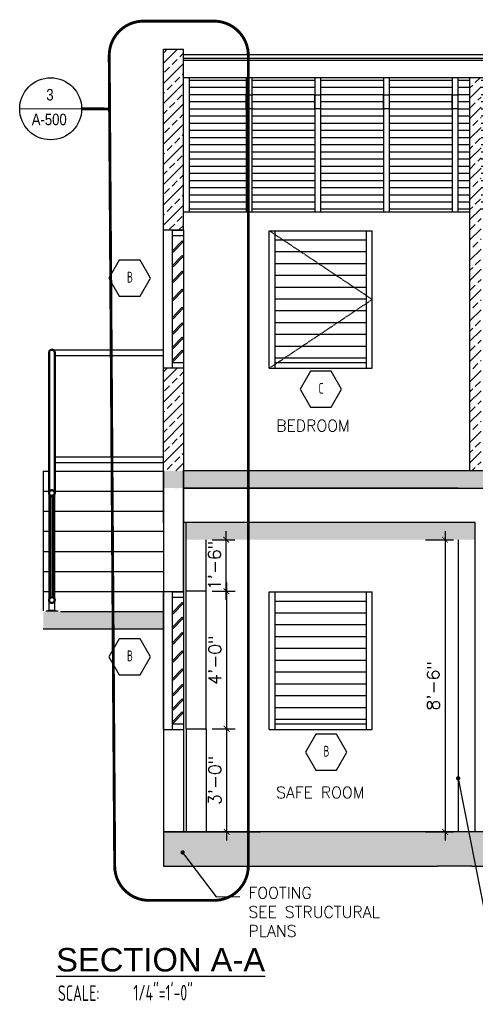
# Model space of a CAD drawing. Header units: inches. Extents: x -3803 to 34213, y -3756 to 4522.
# Tile 46 of 64: x 33526 to 33685, y 2603 to 2947. Entities that reach past the tile are written whole.
import ezdxf
from ezdxf.enums import TextEntityAlignment as Align

# ---------------------------------------------------------------- set-up
doc = ezdxf.new("R2010")
doc.units = ezdxf.units.IN
doc.header["$LTSCALE"] = 0.011
doc.header["$MEASUREMENT"] = 0
doc.header["$PDMODE"] = 1
doc.linetypes.add('DASHED', pattern=[0.75, 0.5, -0.25])
doc.layers.get('0').update_dxf_attribs({"linetype": 'CONTINUOUS'})
doc.layers.get('Defpoints').update_dxf_attribs({"linetype": 'CONTINUOUS'})
for name, color, linetype in [('a-door', 2, 'CONTINUOUS'), ('A-elev-9', 9, 'CONTINUOUS'), ('DIMS', 4, 'CONTINUOUS'), ('G-SYMB', 1, 'CONTINUOUS'), ('Hatch-ExisWalls', 123, 'CONTINUOUS'), ('roof', 8, 'DASHED'), ('TEXT', 2, 'CONTINUOUS')]:
    doc.layers.add(name, color=color, linetype=linetype)
for name, color, linetype, lineweight in [('DIM', 4, 'CONTINUOUS', 13), ('G-ANNO-TEXT', 2, 'CONTINUOUS', 9), ('G-PEN4', 4, 'CONTINUOUS', 50)]:
    doc.layers.add(name, color=color, linetype=linetype, lineweight=lineweight)
doc.styles.add('LAR', font='arial.ttf', dxfattribs={"height": 0.25})
doc.styles.add('MED', font='archstyl.shx', dxfattribs={"width": 0.8, "height": 0.125})
doc.styles.add('ROMANS', font='romans.shx')
doc.styles.add('SMA', font='archstyl.shx', dxfattribs={"width": 0.8, "height": 0.0625})
doc.dimstyles.new('ANGEL', dxfattribs={"dimtxt": 4.375, "dimasz": 2, "dimexe": 3, "dimexo": 2, "dimgap": 1.5, "dimtad": 1, "dimdec": 0, "dimzin": 3, "dimdsep": 46, "dimlunit": 4, "dimtxsty": 'ROMANS', "dimblk": 'ARCHTICK', "dimcen": 0, "dimdle": 3, "dimclrd": 4, "dimclre": 4, "dimclrt": 2, "dimadec": 0, "dimazin": 0, "dimtfac": 1, "dimtdec": 0, "dimtmove": 1, "dimatfit": 3, "dimfxl": 1, "dimfrac": 2, "dimtolj": 1, "dimtzin": 0, "dimarcsym": 0})
doc.dimstyles.new('Copy of STANDARD', dxfattribs={"dimtxt": 8, "dimasz": 3, "dimexe": 3, "dimexo": 3, "dimgap": 3, "dimtad": 1, "dimrnd": 1, "dimzin": 3, "dimdsep": 46, "dimlunit": 4, "dimtxsty": 'Standard', "dimblk": 'ARCHTICK', "dimcen": 3, "dimdle": 3, "dimadec": 0, "dimazin": 0, "dimtfac": 1, "dimtix": 1, "dimtofl": 0, "dimtmove": 1, "dimatfit": 3, "dimfxl": 3, "dimtolj": 1, "dimtzin": 0, "dimlwd": -1, "dimlwe": -1, "dimarcsym": 0})

# ---------------------------------------------------------------- blocks, each defined once
blk = doc.blocks.new('AINC-TITLE')
at = {"layer": 'G-SYMB', "color": 4, "linetype": 'Continuous', "style": 'MED', "width": 0.75}
blk.add_text('SCALE:', height=0.125, dxfattribs=at).set_placement((-0.8802, -0.3073))
at = {"layer": 'G-SYMB', "color": 1, "linetype": 'Continuous', "style": 'LAR'}
blk.add_attdef('%%UDRAWING-TITLE', (-0.8951, -0.0717), '', height=0.1875, dxfattribs=at)
at = {"layer": 'G-SYMB', "color": 4, "linetype": 'Continuous', "style": 'MED', "width": 0.75}
blk.add_attdef('SCALE', (-0.2765, -0.3036), '', height=0.125, dxfattribs=at)
blk = doc.blocks.new('AINC-WINID')
at = {"layer": 'G-SYMB', "linetype": 'Continuous'}
blk.add_lwpolyline([(0.2577, 20.2671), (0.1675, 20.4234), (-0.0129, 20.4234), (-0.1031, 20.2671), (-0.0129, 20.1109), (0.1675, 20.1109)], close=True, dxfattribs=at)
at = {"layer": 'G-SYMB', "color": 4, "linetype": 'Continuous', "style": 'SMA', "width": 0.75}
blk.add_attdef('WNUM', text='', height=0.0938, dxfattribs=at).set_placement((0.0793, 20.2753), align=Align.MIDDLE)
blk = doc.blocks.new('_ArchTick')
at = {"color": 0, "linetype": 'ByBlock', "const_width": 0.15}
blk.add_lwpolyline([(-0.5, -0.5), (0.5, 0.5)], dxfattribs=at)
blk = doc.blocks.new('*D253')
at = {"layer": 'Defpoints', "color": 0, "ltscale": 10, "transparency": 16777216}
for p in [(33665.37, 2765.33), (33665.37, 2663.33), (33674.23, 2663.33)]:
    blk.add_point(p, dxfattribs=at)
at = {"layer": 'DIM', "color": 4, "lineweight": -2, "ltscale": 10, "transparency": 16777216}
for p, q in [((33674.23, 2768.33), (33674.23, 2660.33)), ((33667.37, 2765.33), (33677.23, 2765.33)), ((33667.37, 2663.33), (33677.23, 2663.33))]:
    blk.add_line(p, q, dxfattribs=at)
at = {"layer": 'DIM', "color": 4, "lineweight": -2, "ltscale": 10, "transparency": 16777216, "xscale": 2, "yscale": 2, "zscale": 2}
for p, rotation in [((33674.23, 2765.33), 90), ((33674.23, 2663.33), 270)]:
    blk.add_blockref('_ArchTick', p, dxfattribs=dict(at, rotation=rotation))
at = {"layer": 'DIM', "color": 2, "ltscale": 10, "transparency": 16777216, "insert": (33670.13, 2714.33), "char_height": 4.375, "attachment_point": 5, "rotation": 90, "style": 'ROMANS'}
blk.add_mtext('\\A1;8\'-6"', dxfattribs=at)
blk = doc.blocks.new('*D254')
at = {"layer": 'Defpoints', "color": 0, "ltscale": 10, "transparency": 16777216}
for p in [(33590.79, 2765.33), (33597.75, 2765.33), (33590.79, 2747.33)]:
    blk.add_point(p, dxfattribs=at)
at = {"layer": 'DIM', "color": 4, "lineweight": -2, "ltscale": 10, "transparency": 16777216}
for p, q in [((33597.75, 2744.33), (33597.75, 2768.33)), ((33592.79, 2765.33), (33600.75, 2765.33)), ((33592.79, 2747.33), (33600.75, 2747.33))]:
    blk.add_line(p, q, dxfattribs=at)
at = {"layer": 'DIM', "color": 4, "lineweight": -2, "ltscale": 10, "transparency": 16777216, "xscale": 2, "yscale": 2, "zscale": 2}
for p, rotation in [((33597.75, 2765.33), 90), ((33597.75, 2747.33), 270)]:
    blk.add_blockref('_ArchTick', p, dxfattribs=dict(at, rotation=rotation))
at = {"layer": 'DIM', "color": 2, "ltscale": 10, "transparency": 16777216, "insert": (33593.65, 2756.33), "char_height": 4.375, "attachment_point": 5, "rotation": 90, "style": 'ROMANS'}
blk.add_mtext('\\A1;1\'-6"', dxfattribs=at)
blk = doc.blocks.new('*D255')
at = {"layer": 'Defpoints', "color": 0, "ltscale": 10, "transparency": 16777216}
for p in [(33597.75, 2747.33), (33590.79, 2699.33), (33597.88, 2699.33)]:
    blk.add_point(p, dxfattribs=at)
at = {"layer": 'DIM', "color": 4, "lineweight": -2, "ltscale": 10, "transparency": 16777216}
for p, q in [((33597.88, 2750.33), (33597.88, 2696.33)), ((33599.75, 2747.33), (33600.88, 2747.33)), ((33592.79, 2699.33), (33600.88, 2699.33))]:
    blk.add_line(p, q, dxfattribs=at)
at = {"layer": 'DIM', "color": 4, "lineweight": -2, "ltscale": 10, "transparency": 16777216, "xscale": 2, "yscale": 2, "zscale": 2}
for p, rotation in [((33597.88, 2747.33), 90), ((33597.88, 2699.33), 270)]:
    blk.add_blockref('_ArchTick', p, dxfattribs=dict(at, rotation=rotation))
at = {"layer": 'DIM', "color": 2, "ltscale": 10, "transparency": 16777216, "insert": (33593.78, 2723.33), "char_height": 4.375, "attachment_point": 5, "rotation": 90, "style": 'ROMANS'}
blk.add_mtext('\\A1;4\'-0"', dxfattribs=at)
blk = doc.blocks.new('*D256')
at = {"layer": 'Defpoints', "color": 0, "ltscale": 10, "transparency": 16777216}
for p in [(33597.88, 2699.33), (33597.88, 2663.33), (33597.89, 2663.33)]:
    blk.add_point(p, dxfattribs=at)
at = {"layer": 'DIM', "color": 4, "lineweight": -2, "ltscale": 10, "transparency": 16777216}
for p, q in [((33597.89, 2702.33), (33597.89, 2660.33)), ((33599.88, 2699.33), (33600.89, 2699.33)), ((33599.88, 2663.33), (33600.89, 2663.33))]:
    blk.add_line(p, q, dxfattribs=at)
at = {"layer": 'DIM', "color": 4, "lineweight": -2, "ltscale": 10, "transparency": 16777216, "xscale": 2, "yscale": 2, "zscale": 2}
for p, rotation in [((33597.89, 2699.33), 90), ((33597.89, 2663.33), 270)]:
    blk.add_blockref('_ArchTick', p, dxfattribs=dict(at, rotation=rotation))
at = {"layer": 'DIM', "color": 2, "ltscale": 10, "transparency": 16777216, "insert": (33593.79, 2681.33), "char_height": 4.375, "attachment_point": 5, "rotation": 90, "style": 'ROMANS'}
blk.add_mtext('\\A1;3\'-0"', dxfattribs=at)

msp = doc.modelspace()

# ---------------------------------------------------------------- hatches: boundary and pattern name
h = msp.add_hatch()
h.set_pattern_fill('LINE', color=1, scale=20)
h.set_pattern_definition([(0, (5910.4753, 113.2758), (0, 2.5), [])])
h.paths.add_polyline_path([(33724.734507, 2926.7363454), (33702.734507, 2926.7363454), (33702.734507, 2879.6125628), (33724.734507, 2879.6125628)])
h.paths.add_polyline_path([(33748.734507, 2926.7363454), (33726.734507, 2926.7363454), (33726.734507, 2879.6125628), (33748.734507, 2879.6125628)])
h.paths.add_polyline_path([(33772.734507, 2926.7363454), (33750.734507, 2926.7363454), (33750.734507, 2879.6125628), (33772.734507, 2879.6125628)])
h.paths.add_polyline_path([(33796.734507, 2926.7363454), (33774.734507, 2926.7363454), (33774.734507, 2879.6125628), (33796.734507, 2879.6125628)])
h.paths.add_polyline_path([(33820.734507, 2926.7363454), (33798.734507, 2926.7363454), (33798.734507, 2879.6125628), (33820.734507, 2879.6125628)])
h.paths.add_polyline_path([(33844.734507, 2926.7363454), (33822.734507, 2926.7363454), (33822.734507, 2879.6125628), (33844.734507, 2879.6125628)])
h.paths.add_polyline_path([(33868.734507, 2926.7363454), (33846.734507, 2926.7363454), (33846.734507, 2879.6125628), (33868.734507, 2879.6125628)])
h.paths.add_polyline_path([(33654.734507, 2879.6125628), (33676.734507, 2879.6125628), (33676.734507, 2926.7363454), (33654.734507, 2926.7363454)])
h.paths.add_polyline_path([(33630.734507, 2879.6125628), (33652.734507, 2879.6125628), (33652.734507, 2926.7363454), (33630.734507, 2926.7363454)])
h.paths.add_polyline_path([(33606.734507, 2879.6125628), (33628.734507, 2879.6125628), (33628.734507, 2926.7363454), (33606.734507, 2926.7363454)])
h.paths.add_polyline_path([(33584.8090328, 2879.6125628), (33604.9614927, 2879.6125628), (33604.734507, 2926.7363454), (33584.8090328, 2926.7363454)])
h.paths.add_polyline_path([(33682.8090328, 2879.6125628), (33682.8090328, 2926.7363454), (33678.734507, 2926.7363454), (33678.734507, 2891.3300638), (33678.734507, 2879.6125628)])
h.paths.add_polyline_path([(33686.8090328, 2926.7363454), (33686.8090328, 2879.6125628), (33700.734507, 2879.6125628), (33700.734507, 2926.7363454)])
at = {"layer": 'a-door'}
h = msp.add_hatch(dxfattribs=at)
h.set_pattern_fill('LINE', color=256, scale=33)
h.set_pattern_definition([(0, (8908.9198, 151.6626), (0, 4.125), [])])
h.paths.add_polyline_path([(33614.8090328, 2871.0411049), (33646.8090328, 2871.0411049), (33646.8090328, 2827.190151), (33614.8090328, 2827.190151)])
h = msp.add_hatch(dxfattribs=at)
h.set_pattern_fill('LINE', color=256, scale=33)
h.set_pattern_definition([(0, (8908.9198, 25.5497), (0, 4.125), [])])
h.paths.add_polyline_path([(33614.8090328, 2744.9281426), (33646.8090328, 2744.9281426), (33646.8090328, 2701.0771887), (33614.8090328, 2701.0771887)])
at = {"layer": 'Hatch-ExisWalls'}
h = msp.add_hatch(dxfattribs=at)
h.set_pattern_fill('ANSI33', color=4, scale=20)
h.set_pattern_definition([(45, (4142.8836, 432.469), (-3.5355339, 3.5355339), []), (45, (4146.419, 432.469), (-3.5355339, 3.5355339), [2.5, -1.25])])
h.paths.add_polyline_path([(33582.8090328, 2936.6125628), (33579.3090328, 2936.6125628), (33578.7001893, 2936.6125628), (33575.88356, 2936.6125628), (33575.88356, 2934.5761552), (33575.8835587, 2934.5761552), (33575.8090328, 2934.5761552), (33575.8090328, 2873.3300638), (33582.8090328, 2873.3300638)])
h = msp.add_hatch(dxfattribs=at)
h.set_pattern_fill('ANSI33', color=4, scale=20)
h.set_pattern_definition([(45, (0, 893.73), (-3.5355339, 3.5355339), []), (45, (3.5355, 893.73), (-3.5355339, 3.5355339), [2.5, -1.25])])
h.paths.add_polyline_path([(33682.8090328, 2789.3300638), (33686.8090328, 2789.3300638), (33686.8090328, 2926.7363454), (33682.8090328, 2926.7363454)])
h = msp.add_hatch(dxfattribs=at)
h.set_pattern_fill('ANSI33', color=4, scale=20)
h.set_pattern_definition([(45, (4142.8836, 321.1866), (-3.5355339, 3.5355339), []), (45, (4146.419, 321.1866), (-3.5355339, 3.5355339), [2.5, -1.25])])
h.paths.add_polyline_path([(33582.8090328, 2825.3300638), (33579.3090328, 2825.3300638), (33578.7001893, 2825.3300638), (33575.88356, 2825.3300638), (33575.88356, 2823.2936562), (33575.8835587, 2823.2936562), (33575.8090328, 2823.2936562), (33575.8090328, 2789.3300638), (33582.8090328, 2789.4077698)])
h = msp.add_hatch(color=0, dxfattribs=at)
h.dxf.hatch_style = 1
h.paths.add_polyline_path([(33678.8090328, 2789.3300638), (33575.8090328, 2789.3300638), (33575.8090328, 2783.3414379), (33578.8406548, 2783.3414379), (33581.0290797, 2783.2914648), (33580.3791604, 2783.7909518), (33580.3127328, 2783.3913703), (33582.9450064, 2783.3913703), (33582.8090328, 2783.3300638), (33678.7073987, 2783.3300638), (33680.4287766, 2783.3300638), (33682.615, 2783.3300638), (33681.7582158, 2783.3300638), (33682.0751251, 2783.3300638), (33684.7073987, 2783.3300638), (33870.8090328, 2783.3300638), (33871.5660267, 2783.2342192), (33873.2874046, 2783.2342192), (33876.0592106, 2783.0829999), (33872.1240498, 2783.1333793), (33873.986346, 2783.1837992), (33876.6186196, 2783.1837992), (33876.8090328, 2783.3300638), (33948.8090328, 2783.3300638), (33948.8090328, 2789.3300638)])
h = msp.add_hatch(color=0, dxfattribs=at)
h.dxf.hatch_style = 1
h.paths.add_polyline_path([(33583.7885348, 2771.3300638), (33583.7885348, 2765.3300638), (33684.8090328, 2765.3300638), (33684.8090328, 2771.3300638)])
h = msp.add_hatch(color=0, dxfattribs=at)
h.dxf.hatch_style = 1
h.paths.add_polyline_path([(33575.8090328, 2740.2523579), (33539.8090328, 2740.2523579), (33533.8090328, 2740.2523579), (33533.8090328, 2738.3404926), (33533.8090328, 2734.2523579), (33575.8090328, 2734.2523579)])
h = msp.add_hatch(color=0, dxfattribs=at)
h.dxf.hatch_style = 1
h.paths.add_polyline_path([(33595.6820735, 2651.3300638), (33609.7439994, 2651.3300638), (33663.674944, 2651.3300638), (33671.5479847, 2651.3300638), (33689.6449479, 2651.3300638), (33695.5479847, 2651.3300638), (33703.4210254, 2659.3300638), (33895.9661138, 2659.3300638), (33888.8090328, 2651.3300638), (33948.8090328, 2651.3300638), (33948.8090328, 2663.3300638), (33914.8740663, 2663.3300638), (33890.5365938, 2663.3300638), (33873.8090328, 2663.3300638), (33678.8090328, 2663.3300638), (33575.8090328, 2663.3300638), (33575.8090328, 2651.3300638), (33587.8090328, 2651.3300638)])

# ---------------------------------------------------------------- linework, layer by layer
at = {"color": 5, "ltscale": 10}
for p, q in [((33575.8090328, 2936.6125628), (33582.8090328, 2936.6125628)), ((33575.8090328, 2879.6125628), (33575.8090328, 2936.6125628)), ((33582.8090328, 2885.6125628), (33582.8090328, 2936.6125628)), ((33575.8090328, 2873.3300638), (33575.8090328, 2925.1555554)), ((33582.8090328, 2891.6125628), (33582.8090328, 2925.4380544)), ((33682.8090328, 2926.7363454), (33682.8090328, 2789.3300638)), ((33582.8090328, 2873.3300638), (33582.8090328, 2885.6125628)), ((33582.8090328, 2873.3300638), (33575.8090328, 2873.3300638)), ((33582.8090328, 2849.3300638), (33582.8090328, 2789.3300638)), ((33575.8090328, 2771.2523579), (33575.8090328, 2825.3300638)), ((33575.8090328, 2825.3300638), (33582.8090328, 2825.3300638)), ((33582.8090328, 2825.3300638), (33582.8090328, 2789.3300638)), ((33575.8090328, 2789.3300638), (33575.8090328, 2734.2523579)), ((33582.8090328, 2789.5348569), (33582.8090328, 2663.3300638)), ((33582.8090328, 2747.3300638), (33582.8090328, 2789.5348569)), ((33678.8090328, 2789.3300638), (33582.8090328, 2789.3300638)), ((33678.8090328, 2789.3300638), (33582.8090328, 2789.3300638)), ((33948.8090328, 2789.3300638), (33678.8090328, 2789.3300638)), ((33575.8090328, 2783.3300638), (33575.8090328, 2663.3300638)), ((33678.8090328, 2783.3300638), (33582.8090328, 2783.3300638)), ((33678.8090328, 2783.3300638), (33582.8090328, 2783.3300638)), ((33582.8090328, 2783.3300638), (33678.7073987, 2783.3300638)), ((33684.7073987, 2783.3300638), (33870.8090328, 2783.3300638)), ((33684.8090328, 2771.3300638), (33582.8090328, 2771.3300638)), ((33583.7885348, 2747.3300638), (33583.7885348, 2771.3300638)), ((33684.8090328, 2663.3300638), (33684.8090328, 2771.3300638)), ((33590.7885348, 2747.3300638), (33590.7885348, 2765.3300638)), ((33678.8090328, 2765.3300638), (33678.8090328, 2663.3300638)), ((33582.8090328, 2747.1252708), (33575.8090328, 2747.1252708)), ((33590.7885348, 2747.3300638), (33583.7885348, 2747.3300638)), ((33539.8090328, 2740.2523579), (33575.8090328, 2740.2523579)), ((33533.8090328, 2734.2523579), (33575.8090328, 2734.2523579)), ((33575.8090328, 2699.1252708), (33582.8090328, 2699.1252708)), ((33583.7885348, 2699.3300638), (33583.7885348, 2663.3300638)), ((33583.7885348, 2699.3300638), (33590.7885348, 2699.3300638)), ((33590.7885348, 2699.3300638), (33590.7885348, 2663.3300638)), ((33678.8090328, 2663.3300638), (33575.8090328, 2663.3300638)), ((33576.8090328, 2663.3300638), (33575.8090328, 2663.3300638)), ((33575.8090328, 2663.3300638), (33575.8090328, 2657.3300638)), ((33575.8090328, 2663.3300638), (33609.7439994, 2663.3300638)), ((33575.8090328, 2663.3300638), (33575.8090328, 2651.3300638)), ((33948.8090328, 2663.3300638), (33678.8090328, 2663.3300638)), ((33575.8090328, 2651.3300638), (33671.5479847, 2651.3300638)), ((33595.6820735, 2651.3300638), (33609.7439994, 2651.3300638)), ((33683.5479847, 2651.3300638), (33671.5479847, 2651.3300638)), ((33683.5479847, 2651.3300638), (33695.5479847, 2651.3300638))]:
    msp.add_line(p, q, dxfattribs=at)
at = {"color": 1}
msp.add_line((33582.8090328, 2934.7363454), (33870.8090328, 2934.7363454), dxfattribs=at)
at = {"color": 3, "ltscale": 10}
for p, q in [((33582.8090328, 2933.4863454), (33870.8090328, 2933.4863454)), ((33582.8090328, 2932.7363454), (33870.8090328, 2932.7363454)), ((33582.8090328, 2926.7363454), (33870.8090328, 2926.7363454)), ((33584.8090328, 2926.7363454), (33584.8090328, 2879.6125628)), ((33604.734507, 2926.7363454), (33604.734507, 2879.6125628)), ((33606.734507, 2926.7363454), (33606.734507, 2879.6125628)), ((33628.734507, 2926.7363454), (33628.734507, 2879.6125628)), ((33630.734507, 2926.7363454), (33630.734507, 2879.6125628)), ((33652.734507, 2926.7363454), (33652.734507, 2879.6125628)), ((33654.734507, 2926.7363454), (33654.734507, 2879.6125628)), ((33676.734507, 2926.7363454), (33676.734507, 2879.6125628)), ((33678.734507, 2926.7363454), (33678.734507, 2879.6125628))]:
    msp.add_line(p, q, dxfattribs=at)
at = {"color": 1, "ltscale": 10}
for p, q in [((33525.5534998, 2915.8849818), (33547.2155239, 2915.755343)), ((33536.8090328, 2831.6335413), (33575.8090328, 2831.6335413)), ((33537.8090328, 2829.6335413), (33575.8090328, 2829.6335413)), ((33537.8090328, 2794.2582634), (33575.8090328, 2794.2582634)), ((33537.8090328, 2792.2582634), (33575.8090328, 2792.2582634)), ((33583.7885348, 2699.3300638), (33583.7885348, 2747.3300638)), ((33590.7885348, 2699.3300638), (33590.7885348, 2747.3300638))]:
    msp.add_line(p, q, dxfattribs=at)
at = {"color": 4, "ltscale": 10}
msp.add_line((33682.8090328, 2879.6125628), (33582.8090328, 2879.6125628), dxfattribs=at)
at = {"color": 1, "linetype": 'DASHED', "ltscale": 10, "const_width": 1}
msp.add_lwpolyline([(33568.8500755, 2946.3611957), (33593.4651571, 2946.3611957, -0.4142135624), (33605.4651571, 2934.3611957), (33605.4651571, 2651.4137052, -0.4142135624), (33593.4651571, 2639.4137052), (33570.7674932, 2639.4137052, -0.4123297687), (33558.7677417, 2651.3364743), (33556.850324, 2934.2839648, -0.4160998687)], format="xyb", close=True, dxfattribs=at)
at = {"color": 5, "ltscale": 10}
for points in [[(33604.734507, 2920.5954141), (33606.734507, 2920.5954141), (33606.734507, 2915.7245814), (33604.734507, 2915.7245814)], [(33628.734507, 2920.5954141), (33630.734507, 2920.5954141), (33630.734507, 2915.7245814), (33628.734507, 2915.7245814)], [(33652.734507, 2920.5954141), (33654.734507, 2920.5954141), (33654.734507, 2915.7245814), (33652.734507, 2915.7245814)], [(33676.734507, 2920.5954141), (33678.734507, 2920.5954141), (33678.734507, 2915.7245814), (33676.734507, 2915.7245814)]]:
    msp.add_lwpolyline(points, close=True, dxfattribs=at)
at = {"color": 1, "linetype": 'DASHED', "ltscale": 10, "const_width": 1}
msp.add_lwpolyline([(33547.2155239, 2915.755343), (33557.3048714, 2915.6949622)], dxfattribs=at)
at = {"color": 1, "ltscale": 10}
msp.add_circle((33536.3841239, 2915.755343), 10.8313999, dxfattribs=at)
at = {"layer": 'a-door'}
for p, q in [((33575.8090328, 2825.3300638), (33575.8090328, 2873.3300638)), ((33578.8090328, 2873.3300638), (33578.8090328, 2825.3300638)), ((33578.8090328, 2873.3300638), (33582.8090328, 2873.3300638)), ((33578.8090328, 2871.5087047), (33582.8090328, 2871.5087047)), ((33582.8090328, 2873.3300638), (33582.8090328, 2825.3300638)), ((33612.8090328, 2825.190151), (33612.8090328, 2873.190151)), ((33612.8090328, 2873.190151), (33648.8090328, 2873.190151)), ((33614.8090328, 2825.190151), (33614.8090328, 2873.190151)), ((33646.8090328, 2825.190151), (33646.8090328, 2873.190151)), ((33648.8090328, 2825.190151), (33648.8090328, 2873.190151)), ((33582.3266525, 2869.6302049), (33578.8090328, 2866.0024157)), ((33582.6856144, 2869.2821441), (33579.1679947, 2865.6543549)), ((33582.6856144, 2869.2821441), (33579.1679947, 2865.6543549)), ((33582.3266525, 2869.6302049), (33582.6856144, 2869.2821441)), ((33578.8090328, 2866.0024157), (33579.1679947, 2865.6543549)), ((33578.8090328, 2866.0024157), (33579.1679947, 2865.6543549)), ((33582.3266525, 2864.5210426), (33578.8090328, 2860.8932535)), ((33582.6856144, 2864.1729818), (33579.1679947, 2860.5451926)), ((33582.3266525, 2864.5210426), (33582.6856144, 2864.1729818)), ((33582.3266525, 2864.5210426), (33582.6856144, 2864.1729818)), ((33578.8090328, 2860.8932535), (33579.1679947, 2860.5451926)), ((33582.3266525, 2859.0805082), (33578.8090328, 2855.4527191)), ((33582.6856144, 2858.7324474), (33579.1679947, 2855.1046582)), ((33582.3266525, 2859.0805082), (33582.6856144, 2858.7324474)), ((33578.8090328, 2855.4527191), (33579.1679947, 2855.1046582)), ((33582.3266525, 2852.7717831), (33578.8090328, 2849.1439939)), ((33582.6856144, 2852.4237222), (33579.1679947, 2848.795933)), ((33582.3266525, 2852.7717831), (33582.6856144, 2852.4237222)), ((33578.8090328, 2849.1439939), (33579.1679947, 2848.795933)), ((33582.3266525, 2846.4596729), (33578.8090328, 2842.8318838)), ((33582.6856144, 2846.1116121), (33579.1679947, 2842.4838229)), ((33582.3266525, 2846.4596729), (33582.6856144, 2846.1116121)), ((33578.8090328, 2842.8318838), (33579.1679947, 2842.4838229)), ((33582.3266525, 2841.0067355), (33578.8090328, 2837.3789463)), ((33582.6856144, 2840.6586746), (33579.1679947, 2837.0308855)), ((33582.3266525, 2841.0067355), (33582.6856144, 2840.6586746)), ((33578.8090328, 2837.3789463), (33579.1679947, 2837.0308855)), ((33582.3266525, 2836.035927), (33578.8090328, 2832.4081378)), ((33582.3266525, 2836.035927), (33582.6856144, 2835.6878661)), ((33578.8090328, 2832.4081378), (33579.1679947, 2832.0600769)), ((33582.6856144, 2835.6878661), (33579.1679947, 2832.0600769)), ((33582.3266525, 2831.4659579), (33578.8090328, 2827.8381687)), ((33582.6856144, 2831.117897), (33579.1679947, 2827.4901079)), ((33582.3266525, 2831.4659579), (33582.6856144, 2831.117897)), ((33578.8090328, 2827.8381687), (33579.1679947, 2827.4901079)), ((33578.8090328, 2827.2109919), (33582.8090328, 2827.2109919)), ((33614.8090328, 2827.190151), (33646.8090328, 2827.190151)), ((33612.8090328, 2825.190151), (33648.8090328, 2825.190151)), ((33575.8090328, 2699.1252708), (33575.8090328, 2747.1252708)), ((33578.8090328, 2747.1252708), (33578.8090328, 2699.1252708)), ((33578.8090328, 2747.1252708), (33582.8090328, 2747.1252708)), ((33582.8090328, 2747.1252708), (33582.8090328, 2699.1252708)), ((33612.8090328, 2699.0771887), (33612.8090328, 2747.0771887)), ((33612.8090328, 2747.0771887), (33648.8090328, 2747.0771887)), ((33614.8090328, 2699.0771887), (33614.8090328, 2747.0771887)), ((33646.8090328, 2699.0771887), (33646.8090328, 2747.0771887)), ((33648.8090328, 2699.0771887), (33648.8090328, 2747.0771887)), ((33578.8090328, 2745.3039116), (33582.8090328, 2745.3039116)), ((33582.3266525, 2743.4254119), (33578.8090328, 2739.7976227)), ((33582.6856144, 2743.077351), (33579.1679947, 2739.4495619)), ((33582.6856144, 2743.077351), (33579.1679947, 2739.4495619)), ((33582.3266525, 2743.4254119), (33582.6856144, 2743.077351)), ((33578.8090328, 2739.7976227), (33579.1679947, 2739.4495619)), ((33578.8090328, 2739.7976227), (33579.1679947, 2739.4495619)), ((33582.3266525, 2738.3162496), (33578.8090328, 2734.6884604)), ((33582.6856144, 2737.9681887), (33579.1679947, 2734.3403996)), ((33582.3266525, 2738.3162496), (33582.6856144, 2737.9681887)), ((33582.3266525, 2738.3162496), (33582.6856144, 2737.9681887)), ((33578.8090328, 2734.6884604), (33579.1679947, 2734.3403996)), ((33582.3266525, 2732.8757152), (33578.8090328, 2729.247926)), ((33582.3266525, 2732.8757152), (33582.6856144, 2732.5276543)), ((33578.8090328, 2729.247926), (33579.1679947, 2728.8998652)), ((33582.6856144, 2732.5276543), (33579.1679947, 2728.8998652)), ((33582.3266525, 2726.56699), (33578.8090328, 2722.9392009)), ((33582.6856144, 2726.2189292), (33579.1679947, 2722.59114)), ((33582.3266525, 2726.56699), (33582.6856144, 2726.2189292)), ((33578.8090328, 2722.9392009), (33579.1679947, 2722.59114)), ((33582.3266525, 2720.2548799), (33578.8090328, 2716.6270907)), ((33582.6856144, 2719.906819), (33579.1679947, 2716.2790299)), ((33582.3266525, 2720.2548799), (33582.6856144, 2719.906819)), ((33578.8090328, 2716.6270907), (33579.1679947, 2716.2790299)), ((33582.3266525, 2714.8019424), (33578.8090328, 2711.1741533)), ((33582.6856144, 2714.4538816), (33579.1679947, 2710.8260924)), ((33582.3266525, 2714.8019424), (33582.6856144, 2714.4538816)), ((33578.8090328, 2711.1741533), (33579.1679947, 2710.8260924)), ((33582.3266525, 2709.8311339), (33578.8090328, 2706.2033448)), ((33582.6856144, 2709.4830731), (33579.1679947, 2705.8552839)), ((33582.3266525, 2709.8311339), (33582.6856144, 2709.4830731)), ((33578.8090328, 2706.2033448), (33579.1679947, 2705.8552839)), ((33582.3266525, 2705.2611649), (33578.8090328, 2701.6333757)), ((33582.3266525, 2705.2611649), (33582.6856144, 2704.913104)), ((33582.6856144, 2704.913104), (33579.1679947, 2701.2853148)), ((33578.8090328, 2701.6333757), (33579.1679947, 2701.2853148)), ((33578.8090328, 2701.0061988), (33582.8090328, 2701.0061988)), ((33612.8090328, 2699.0771887), (33648.8090328, 2699.0771887)), ((33614.8090328, 2701.0771887), (33646.8090328, 2701.0771887))]:
    msp.add_line(p, q, dxfattribs=at)
at = {"layer": 'a-door', "color": 3}
for p, q in [((33533.8090328, 2789.2523579), (33533.8090328, 2740.5082634)), ((33533.8090328, 2789.2523579), (33535.8090328, 2789.2523579)), ((33537.8090328, 2789.2523579), (33575.8090328, 2789.2523579)), ((33533.8090328, 2782.2523579), (33535.8090328, 2782.2523579)), ((33537.8090328, 2782.2523579), (33575.8090328, 2782.2523579)), ((33533.8090328, 2775.2523579), (33535.8090328, 2775.2523579)), ((33537.8090328, 2775.2523579), (33575.8090328, 2775.2523579)), ((33533.8090328, 2768.2523579), (33535.8090328, 2768.2523579)), ((33537.8090328, 2768.2523579), (33575.8090328, 2768.2523579)), ((33533.8090328, 2761.2523579), (33535.8090328, 2761.2523579)), ((33537.8090328, 2761.2523579), (33575.8090328, 2761.2523579)), ((33533.8090328, 2754.2523579), (33535.8090328, 2754.2523579)), ((33537.8090328, 2754.2523579), (33575.8090328, 2754.2523579)), ((33533.8090328, 2747.2523579), (33535.8090328, 2747.2523579)), ((33537.8090328, 2747.2523579), (33575.8090328, 2747.2523579)), ((33539.8090328, 2740.2523579), (33575.8090328, 2740.2523579)), ((33533.8090328, 2734.2523579), (33575.8090328, 2734.2523579))]:
    msp.add_line(p, q, dxfattribs=at)
at = {"layer": 'A-elev-9'}
for p, q in [((33535.8090328, 2740.7582634), (33535.8090328, 2781.6335413)), ((33537.8090328, 2740.7582634), (33537.8090328, 2781.6335413)), ((33534.8090328, 2740.5082634), (33538.8090328, 2740.5082634)), ((33534.8090328, 2740.5082634), (33534.8090328, 2740.2523579)), ((33535.6840328, 2740.7582634), (33537.9340328, 2740.7582634)), ((33535.6840328, 2740.5082634), (33535.6840328, 2740.7582634)), ((33537.9340328, 2740.5082634), (33537.9340328, 2740.7582634)), ((33538.8090328, 2740.5082634), (33538.8090328, 2740.2523579))]:
    msp.add_line(p, q, dxfattribs=at)
at = {"layer": 'DIM', "color": 4, "ltscale": 10}
for p, q in [((33675.8090328, 2783.3300638), (33667.4581636, 2783.3300638)), ((33585.8090328, 2663.3300638), (33597.8946064, 2663.3300638))]:
    msp.add_line(p, q, dxfattribs=at)
at = {"layer": 'DIMS', "color": 4, "ltscale": 10}
msp.add_line((33675.8090328, 2789.3300638), (33659.4591874, 2789.3300638), dxfattribs=at)
at = {"layer": 'DIMS', "ltscale": 10}
msp.add_line((33678.8090328, 2783.3300638), (33684.7073987, 2783.3300638), dxfattribs=at)
at = {"layer": 'G-ANNO-TEXT', "color": 4, "ltscale": 10}
for p, q in [((33609.8090328, 2789.3300638), (33599.2052405, 2789.3300638)), ((33619.2223192, 2663.3300638), (33608.6185269, 2663.3300638))]:
    msp.add_line(p, q, dxfattribs=at)
at = {"layer": 'G-PEN4'}
for p, q in [((33535.8090328, 2781.6335413), (33535.8090328, 2830.6335413)), ((33537.8090328, 2781.6335413), (33537.8090328, 2830.6335413))]:
    msp.add_line(p, q, dxfattribs=at)
for points in [[(33536.3090328, 2780.7675159), (33536.3090328, 2745.1242888)], [(33537.3090328, 2780.7675159), (33537.3090328, 2745.1242888)]]:
    msp.add_lwpolyline(points, dxfattribs=at)
for centre in [(33536.8090328, 2781.6335413), (33536.8090328, 2744.2582634)]:
    msp.add_circle(centre, 1, dxfattribs=at)
msp.add_arc((33536.8090328, 2830.6335413), 1, 0, 180, dxfattribs=at)
at = {"layer": 'roof', "ltscale": 53}
msp.add_lwpolyline([(33612.8090328, 2873.190151), (33648.8090328, 2849.190151), (33612.8090328, 2825.190151)], dxfattribs=at)

# ---------------------------------------------------------------- block references
at = {"xscale": 40.22379667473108, "yscale": 40.22379667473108, "zscale": 40.22379667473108}
for p, values in [((33560.9035779, 2041.4287802), {'WNUM': 'B'}), ((33627.7004599, 2002.6389613), {'WNUM': 'C'}), ((33560.9035779, 1909.2239871), {'WNUM': 'B'}), ((33629.5752455, 1875.9409718), {'WNUM': 'B'})]:
    msp.add_blockref('AINC-WINID', p, dxfattribs=at).add_auto_attribs(values)
at = {"layer": 'DIM', "xscale": 43.66204933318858, "yscale": 43.66204933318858, "zscale": 43.66204933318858}
msp.add_blockref('AINC-TITLE', (33577.3716283, 2617.7266235), dxfattribs=at).add_auto_attribs({'%%UDRAWING-TITLE': '%%USECTION A-A', 'SCALE': '1/4"=1\'-0"'})
msp.add_blockref('AINC-TITLE', (33577.3716283, 2617.7266235), dxfattribs=at).add_auto_attribs({'%%UDRAWING-TITLE': '%%USECTION A-A', 'SCALE': '1/4"=1\'-0"'})

# ---------------------------------------------------------------- texts
at = {"layer": 'TEXT', "color": 2, "char_height": 4.000692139, "width": 137.254255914, "attachment_point": 1}
for s, insert in [('{\\fTechnic|b0|i0|c2|p2;3}', (33534.8653786, 2922.670528)), ('{\\fTechnic|b0|i0|c2|p2;A-500}', (33529.7711247, 2914.0346318)), ('{\\Fromans|c0;BEDROOM}', (33615.2054261, 2807.1287379)), ('{\\Fromans|c0;SAFE ROOM}', (33615.2054261, 2679.081188)), ('{\\Fromans|c0;FOOTING\\PSEE STRUCTURAL\\PPLANS}', (33605.5165387, 2644.0515098))]:
    msp.add_mtext(s, dxfattribs=dict(at, insert=insert))

# ---------------------------------------------------------------- dimensions: what is measured, and where the dimension line sits
at = {"layer": 'DIM', "ltscale": 10}
dim = msp.add_linear_dim(base=(33597.7496284, 2765.3300638), p1=(33590.7885348, 2747.3300638), p2=(33590.7885348, 2765.3300638), angle=90, dimstyle='ANGEL', dxfattribs=at)
dim.commit()
dim.dimension.update_dxf_attribs({"geometry": '*D254', "text_midpoint": (33597.7496284, 2756.3300638), "dimtype": 160})
for base, p1, p2, picture, middle in [((33674.2291713, 2663.3300638), (33665.3747563, 2765.3300638), (33665.3747563, 2663.3300638), '*D253', (33670.1250046, 2714.3300638)), ((33597.8834168, 2699.3300638), (33597.7496284, 2747.3300638), (33590.7885348, 2699.3300638), '*D255', (33593.7792501, 2723.3300638)), ((33597.8946064, 2663.3300638), (33597.8834168, 2699.3300638), (33597.8834168, 2663.3300638), '*D256', (33593.7904397, 2681.3300638))]:
    dim = msp.add_linear_dim(base=base, p1=p1, p2=p2, angle=90, dimstyle='ANGEL', dxfattribs=at)
    dim.commit()
    dim.dimension.update_dxf_attribs({"geometry": picture, "text_midpoint": middle})

# ---------------------------------------------------------------- leaders
at = {"layer": 'TEXT', "color": 9, "ltscale": 10, "annotation_type": 0, "has_hookline": 1, "hookline_direction": 0}
for points, text_width in [([(33678.8090328, 2682.0163182), (33688.7061075, 2631.9730437), (33698.4817084, 2632.095998)], 74.8700957), ([(33582.5095888, 2656.1562037), (33594.2365426, 2640.6804369), (33602.5165387, 2640.8033912)], 51.2469612)]:
    msp.add_leader(points, dimstyle='Copy of STANDARD', override={"dimasz": 6, "dimtad": 0, "dimldrblk": 'DotSmall'}, dxfattribs=dict(at, text_width=text_width))

doc.saveas('drawing.dxf')
